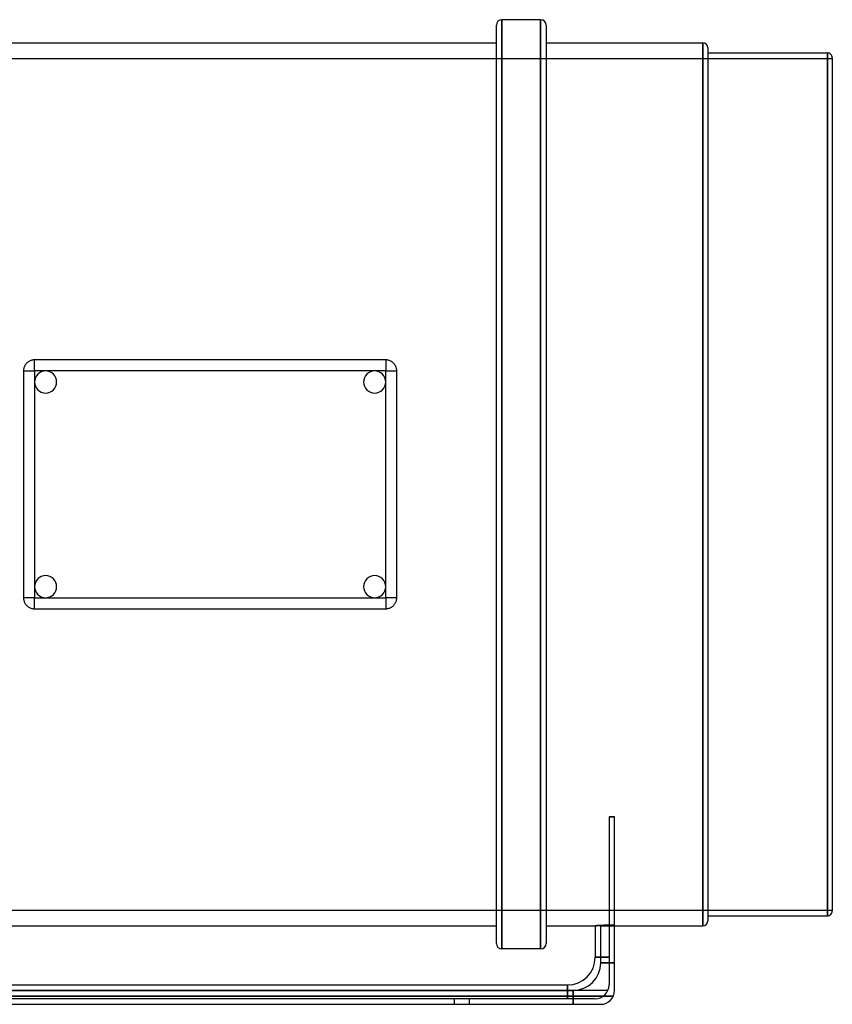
# Model space of a CAD drawing. Header units: millimetres. Extents: x -225 to 225, y -188 to 168.
# Tile 2 of 2: x -69 to 225, y -188 to 168. Entities that reach past the tile are written whole.
import ezdxf

# ---------------------------------------------------------------- set-up
doc = ezdxf.new("R2010")
doc.units = ezdxf.units.MM
doc.layers.add('HIDDEN', color=7, linetype='Continuous')
doc.layers.add('THICK', color=7, linetype='Continuous')

msp = doc.modelspace()

# ---------------------------------------------------------------- linework, layer by layer
at = {"layer": 'HIDDEN'}
for p, q in [((105.5, 0), (105.5, 168)), ((119.5, 0), (119.5, 168)), ((178.2, 159.6), (178.2, 0)), ((-100.75, 154), (225, 154)), ((223.2, 156), (223.2, 0)), ((-67.08, 42.78), (-67.18, 42.57)), ((-66.97, 42.98), (-67.08, 42.78)), ((-66.85, 43.18), (-66.97, 42.98)), ((-66.72, 43.37), (-66.85, 43.18)), ((-66.58, 43.56), (-66.72, 43.37)), ((-66.43, 43.73), (-66.58, 43.56)), ((-66.27, 43.89), (-66.43, 43.73)), ((-66.1, 44.04), (-66.27, 43.89)), ((-65.92, 44.18), (-66.1, 44.04)), ((-65.73, 44.32), (-65.92, 44.18)), ((-65.53, 44.45), (-65.73, 44.32)), ((-65.32, 44.56), (-65.53, 44.45)), ((-65.11, 44.66), (-65.32, 44.56)), ((-64.89, 44.75), (-65.11, 44.66)), ((-64.66, 44.83), (-64.89, 44.75)), ((-64.43, 44.89), (-64.66, 44.83)), ((-64.19, 44.94), (-64.43, 44.89)), ((-63.96, 44.97), (-64.19, 44.94)), ((-63.73, 44.99), (-63.96, 44.97)), ((-63.5, 45), (-63.73, 44.99)), ((-63.5, 45), (-63.5, 45)), ((63.5, 45), (-63.5, 45)), ((-63.5, 41), (-63.5, 45)), ((63.5, 45), (63.5, 45)), ((63.76, 44.99), (63.5, 45)), ((63.5, 45), (63.5, 41)), ((64.02, 44.97), (63.76, 44.99)), ((64.28, 44.92), (64.02, 44.97)), ((64.54, 44.86), (64.28, 44.92)), ((64.8, 44.78), (64.54, 44.86)), ((65.05, 44.69), (64.8, 44.78)), ((65.3, 44.57), (65.05, 44.69)), ((65.53, 44.45), (65.3, 44.57)), ((65.76, 44.3), (65.53, 44.45)), ((65.97, 44.15), (65.76, 44.3)), ((66.17, 43.98), (65.97, 44.15)), ((66.35, 43.81), (66.17, 43.98)), ((66.52, 43.62), (66.35, 43.81)), ((66.68, 43.42), (66.52, 43.62)), ((66.84, 43.21), (66.68, 43.42)), ((66.97, 42.98), (66.84, 43.21)), ((67.1, 42.75), (66.97, 42.98)), ((67.2, 42.51), (67.1, 42.75)), ((-67.49, 41.22), (-67.5, 41)), ((-67.5, 41), (-63.5, 41)), ((-67.5, 41), (-67.5, 41)), ((-67.5, 41), (-67.5, 0)), ((-67.47, 41.45), (-67.49, 41.22)), ((-67.44, 41.67), (-67.47, 41.45)), ((-67.4, 41.9), (-67.44, 41.67)), ((-67.34, 42.12), (-67.4, 41.9)), ((-67.27, 42.35), (-67.34, 42.12)), ((-67.18, 42.57), (-67.27, 42.35)), ((-59.5, 41), (-63.5, 41)), ((-63.5, 41), (-63.5, 37)), ((59.5, 41), (-59.5, 41)), ((63.5, 41), (59.5, 41)), ((63.5, 37), (63.5, 41)), ((63.5, 41), (67.5, 41)), ((67.3, 42.26), (67.2, 42.51)), ((67.37, 42.01), (67.3, 42.26)), ((67.43, 41.76), (67.37, 42.01)), ((67.47, 41.5), (67.43, 41.76)), ((67.49, 41.25), (67.47, 41.5)), ((67.5, 41), (67.49, 41.25)), ((67.5, 41), (67.5, 41)), ((67.5, 0), (67.5, 41)), ((-63.5, 37), (-63.5, -37)), ((63.5, -37), (63.5, 37)), ((-67.5, 0), (-67.5, -41)), ((178.2, 0), (178.2, -159.6)), ((223.2, 0), (223.2, -156)), ((67.5, -41), (67.5, 0)), ((105.5, -168), (105.5, 0)), ((119.5, -168), (119.5, 0)), ((-63.5, -37), (-63.5, -41)), ((63.5, -41), (63.5, -37)), ((-67.5, -41), (-67.49, -41.25)), ((-63.5, -41), (-67.5, -41)), ((-67.5, -41), (-67.5, -41)), ((-67.49, -41.25), (-67.47, -41.5)), ((-67.47, -41.5), (-67.43, -41.76)), ((-67.43, -41.76), (-67.37, -42.01)), ((-67.37, -42.01), (-67.3, -42.26)), ((-67.3, -42.26), (-67.2, -42.51)), ((-67.2, -42.51), (-67.1, -42.75)), ((-63.5, -41), (-59.5, -41)), ((-63.5, -45), (-63.5, -41)), ((-59.5, -41), (59.5, -41)), ((59.5, -41), (63.5, -41)), ((63.5, -41), (63.5, -45)), ((67.5, -41), (63.5, -41)), ((67.08, -42.78), (67.18, -42.56)), ((67.18, -42.56), (67.27, -42.35)), ((67.27, -42.35), (67.34, -42.12)), ((67.34, -42.12), (67.4, -41.9)), ((67.4, -41.9), (67.44, -41.67)), ((67.44, -41.67), (67.47, -41.45)), ((67.47, -41.45), (67.49, -41.22)), ((67.49, -41.22), (67.5, -41)), ((67.5, -41), (67.5, -41)), ((-67.1, -42.75), (-66.97, -42.98)), ((-66.97, -42.98), (-66.84, -43.21)), ((-66.84, -43.21), (-66.69, -43.42)), ((-66.69, -43.42), (-66.52, -43.62)), ((-66.52, -43.62), (-66.35, -43.81)), ((-66.35, -43.81), (-66.17, -43.98)), ((-66.17, -43.98), (-65.97, -44.15)), ((-65.97, -44.15), (-65.76, -44.3)), ((-65.76, -44.3), (-65.53, -44.44)), ((-65.53, -44.44), (-65.3, -44.57)), ((-65.3, -44.57), (-65.05, -44.69)), ((-65.05, -44.69), (-64.8, -44.78)), ((-64.8, -44.78), (-64.54, -44.86)), ((-64.54, -44.86), (-64.28, -44.92)), ((-64.28, -44.92), (-64.02, -44.97)), ((-64.02, -44.97), (-63.76, -44.99)), ((-63.76, -44.99), (-63.5, -45)), ((-63.5, -45), (63.5, -45)), ((-63.5, -45), (-63.5, -45)), ((63.5, -45), (63.73, -44.99)), ((63.5, -45), (63.5, -45)), ((63.73, -44.99), (63.96, -44.97)), ((63.96, -44.97), (64.2, -44.94)), ((64.2, -44.94), (64.43, -44.89)), ((64.43, -44.89), (64.66, -44.83)), ((64.66, -44.83), (64.89, -44.75)), ((64.89, -44.75), (65.11, -44.66)), ((65.11, -44.66), (65.32, -44.56)), ((65.32, -44.56), (65.53, -44.44)), ((65.53, -44.44), (65.73, -44.32)), ((65.73, -44.32), (65.92, -44.18)), ((65.92, -44.18), (66.1, -44.04)), ((66.1, -44.04), (66.27, -43.88)), ((66.27, -43.88), (66.43, -43.73)), ((66.43, -43.73), (66.58, -43.55)), ((66.58, -43.55), (66.72, -43.37)), ((66.72, -43.37), (66.85, -43.18)), ((66.85, -43.18), (66.97, -42.98)), ((66.97, -42.98), (67.08, -42.78)), ((146.25, -120.2), (144.25, -120.2)), ((-100.75, -154), (225, -154)), ((139.27, -159.6), (139.25, -159.6)), ((139.31, -159.6), (139.27, -159.6)), ((139.4, -159.59), (139.31, -159.6)), ((139.51, -159.58), (139.4, -159.59)), ((139.67, -159.57), (139.51, -159.58)), ((139.85, -159.56), (139.67, -159.57)), ((140.07, -159.55), (139.85, -159.56)), ((140.32, -159.54), (140.07, -159.55)), ((140.61, -159.52), (140.32, -159.54)), ((140.92, -159.5), (140.61, -159.52)), ((141.25, -159.49), (140.92, -159.5)), ((141.61, -159.47), (141.25, -159.49)), ((141.25, -159.6), (141.27, -159.6)), ((141.27, -159.6), (141.25, -159.6)), ((141.25, -173), (141.25, -159.6)), ((141.25, -159.6), (146.25, -159.6)), ((141.27, -159.6), (141.31, -159.6)), ((141.31, -159.6), (141.27, -159.6)), ((141.31, -159.6), (141.4, -159.59)), ((141.4, -159.59), (141.31, -159.6)), ((141.4, -159.59), (141.51, -159.58)), ((141.51, -159.58), (141.4, -159.59)), ((141.51, -159.58), (141.67, -159.57)), ((141.67, -159.57), (141.51, -159.58)), ((141.99, -159.45), (141.61, -159.47)), ((141.67, -159.57), (141.85, -159.56)), ((141.85, -159.56), (141.67, -159.57)), ((141.85, -159.56), (142.07, -159.55)), ((142.07, -159.55), (141.85, -159.56)), ((142.39, -159.43), (141.99, -159.45)), ((142.07, -159.55), (142.32, -159.54)), ((142.32, -159.54), (142.07, -159.55)), ((142.32, -159.54), (142.61, -159.52)), ((142.61, -159.52), (142.32, -159.54)), ((142.82, -159.42), (142.39, -159.43)), ((142.61, -159.52), (142.92, -159.5)), ((142.92, -159.5), (142.61, -159.52)), ((143.27, -159.4), (142.82, -159.42)), ((142.92, -159.5), (143.25, -159.49)), ((143.25, -159.49), (142.92, -159.5)), ((143.25, -159.49), (143.61, -159.47)), ((143.61, -159.47), (143.25, -159.49)), ((143.75, -159.38), (143.27, -159.4)), ((143.61, -159.47), (143.99, -159.45)), ((143.99, -159.45), (143.61, -159.47)), ((144.25, -159.36), (143.75, -159.38)), ((143.99, -159.45), (144.39, -159.43)), ((144.39, -159.43), (143.99, -159.45)), ((144.39, -159.43), (144.82, -159.42)), ((144.82, -159.42), (144.39, -159.43)), ((144.82, -159.42), (145.27, -159.4)), ((145.27, -159.4), (144.82, -159.42)), ((145.27, -159.4), (145.75, -159.38)), ((145.75, -159.38), (145.27, -159.4)), ((145.75, -159.38), (146.25, -159.36)), ((146.25, -159.36), (145.75, -159.38)), ((144.25, -171), (139.25, -171)), ((146.25, -173), (141.25, -173)), ((141.25, -173), (146.25, -173)), ((129.25, -181), (129.25, -186)), ((144.25, -181), (144.25, -181)), ((144.25, -181), (144.25, -181)), ((145.83, -185), (-145.83, -185)), ((-145.83, -185), (145.83, -185)), ((-131.25, -183), (131.25, -183)), ((129.25, -186), (129.25, -183)), ((131.25, -183), (131.25, -188)), ((131.25, -188), (131.25, -183)), ((146.25, -183), (146.25, -183)), ((146.25, -183), (146.25, -183)), ((88.25, -186), (88.25, -188)), ((88.25, -186), (88.25, -188)), ((93.75, -188), (93.75, -186)), ((93.75, -188), (93.75, -186)), ((139.25, -186), (139.25, -186)), ((139.25, -186), (139.25, -186)), ((139.25, -186), (139.25, -186)), ((139.25, -186), (139.25, -186)), ((141.25, -188), (141.25, -188)), ((141.25, -188), (141.25, -188)), ((141.25, -188), (141.25, -188)), ((141.25, -188), (141.25, -188))]:
    msp.add_line(p, q, dxfattribs=at)
for centre, radius, start, end in [((-59.5, 37), 4, 0, 180), ((59.5, 37), 4, 0, 180), ((-59.5, 37), 4, 180, 0), ((59.5, 37), 4, 180, 0), ((-59.5, -37), 4, 0, 180), ((59.5, -37), 4, 0, 180), ((-59.5, -37), 4, 180, 0), ((59.5, -37), 4, 180, 0), ((131.25, -173), 10, 270, 0)]:
    msp.add_arc(centre, radius, start, end, dxfattribs=at)
at = {"layer": 'THICK'}
for p, q in [((105.5, 168), (105.5, 0)), ((119.5, 168), (105.5, 168)), ((119.5, 168), (119.5, 0)), ((103.5, 0), (103.5, 166)), ((121.5, 166), (121.5, 0)), ((-103.5, 159.6), (103.5, 159.6)), ((121.5, 159.6), (178.2, 159.6)), ((178.2, 0), (178.2, 159.6)), ((180, 157.8), (180, 0)), ((180, 156), (223.2, 156)), ((223.2, 0), (223.2, 156)), ((225, 154.2), (225, 0)), ((105.5, 0), (105.5, -168)), ((119.5, 0), (119.5, -168)), ((121.5, 0), (121.5, -166)), ((180, 0), (180, -157.8)), ((225, 0), (225, -154.2)), ((103.5, -166), (103.5, 0)), ((178.2, -159.6), (178.2, 0)), ((223.2, -156), (223.2, 0)), ((144.25, -120.2), (146.25, -120.2)), ((144.25, -120.2), (144.25, -181)), ((146.25, -183), (146.25, -120.2)), ((180, -156), (223.2, -156)), ((-103.5, -159.6), (103.5, -159.6)), ((121.5, -159.6), (139.25, -159.6)), ((139.25, -159.6), (139.27, -159.6)), ((139.25, -159.6), (139.25, -171)), ((139.27, -159.6), (139.31, -159.6)), ((139.31, -159.6), (139.4, -159.59)), ((139.4, -159.59), (139.51, -159.58)), ((139.51, -159.58), (139.67, -159.57)), ((139.67, -159.57), (139.85, -159.56)), ((139.85, -159.56), (140.07, -159.55)), ((140.07, -159.55), (140.32, -159.54)), ((140.32, -159.54), (140.61, -159.52)), ((140.61, -159.52), (140.92, -159.5)), ((140.92, -159.5), (141.25, -159.49)), ((141.25, -159.49), (141.61, -159.47)), ((141.61, -159.47), (141.99, -159.45)), ((141.99, -159.45), (142.39, -159.43)), ((142.39, -159.43), (142.82, -159.42)), ((142.82, -159.42), (143.27, -159.4)), ((143.27, -159.4), (143.75, -159.38)), ((143.75, -159.38), (144.25, -159.36)), ((146.25, -159.6), (178.2, -159.6)), ((119.5, -168), (105.5, -168)), ((139.25, -171), (144.25, -171)), ((-129.25, -181), (129.25, -181)), ((129.25, -183), (129.25, -181)), ((143.83, -183), (-143.83, -183)), ((-141.25, -188), (141.25, -188)), ((139.25, -186), (-139.25, -186))]:
    msp.add_line(p, q, dxfattribs=at)
for centre, radius, start, end in [((105.5, 166), 2, 90, 180), ((119.5, 166), 2, 0, 90), ((178.2, 157.8), 1.8, 0.0001, 90.0001), ((223.2, 154.2), 1.8, 359.9999, 90.0001), ((223.2, -154.2), 1.8, 269.9999, 0.0001), ((178.2, -157.8), 1.8, 269.9999, 359.9999), ((105.5, -166), 2, 180, 270), ((119.5, -166), 2, 270, 0), ((129.25, -171), 10, 270, 0), ((139.25, -181), 5, 270, 0), ((141.25, -183), 5, 270, 0)]:
    msp.add_arc(centre, radius, start, end, dxfattribs=at)

doc.saveas('drawing.dxf')
